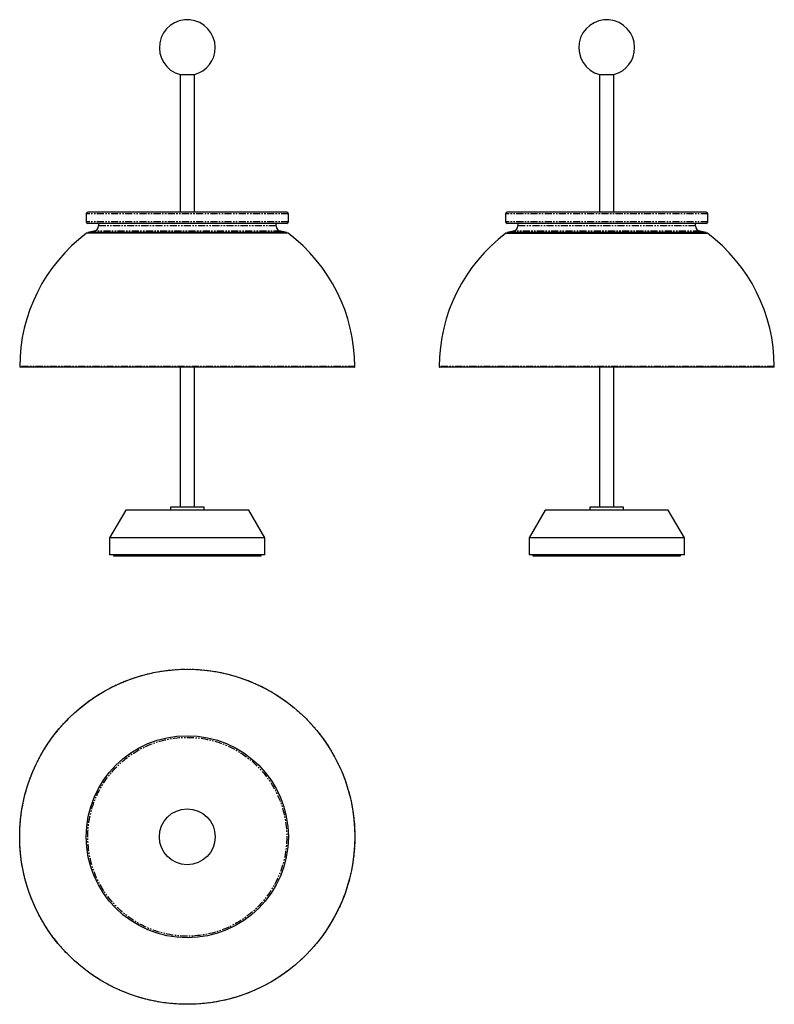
# Model space of a CAD drawing. Extents: x -80 to 595, y -480 to 402.
import ezdxf

# ---------------------------------------------------------------- set-up
doc = ezdxf.new("R2010")
doc.units = 0
doc.header["$MEASUREMENT"] = 0
doc.linetypes.add('PHANTOM', pattern=[12.7, 6.35, -1.27, 1.27, -1.27, 1.27, -1.27])
doc.layers.get('0').update_dxf_attribs({"linetype": 'CONTINUOUS'})

msp = doc.modelspace()

# ---------------------------------------------------------------- linework, layer by layer
at = {"color": 7, "linetype": 'Continuous'}
for p, q in [((63.35, 352.78), (63.35, 229.55)), ((63.35, 352.78), (69.85, 352.78)), ((69.85, 352.78), (76.35, 352.78)), ((76.35, 229.55), (76.35, 352.78)), ((438.8, 352.78), (438.8, 229.55)), ((438.8, 352.78), (451.8, 352.78)), ((451.8, 229.55), (451.8, 352.78)), ((158.85, 229.55), (-19.15, 229.55)), ((534.3, 229.55), (356.3, 229.55)), ((-20.65, 228.05), (-20.65, 221.05)), ((160.35, 221.05), (160.35, 228.05)), ((354.8, 228.05), (354.8, 221.05)), ((535.8, 221.05), (535.8, 228.05)), ((158.85, 219.55), (-19.15, 219.55)), ((-13.78, 212.5), (-19.15, 211.55)), ((-9.65, 219.55), (-9.65, 217.42)), ((149.35, 217.42), (149.35, 219.55)), ((158.85, 211.55), (153.48, 212.5)), ((534.3, 219.55), (356.3, 219.55)), ((361.66, 212.5), (356.3, 211.55)), ((365.8, 219.55), (365.8, 217.42)), ((524.8, 217.42), (524.8, 219.55)), ((534.3, 211.55), (528.93, 212.5)), ((159.52, 210.91), (-19.82, 210.91)), ((-19.15, 211.55), (-19.04, 210.91)), ((158.85, 211.55), (-19.15, 211.55)), ((158.74, 210.91), (158.85, 211.55)), ((355.63, 210.91), (534.96, 210.91)), ((356.3, 211.55), (356.41, 210.91)), ((534.3, 211.55), (356.3, 211.55)), ((534.18, 210.91), (534.3, 211.55)), ((219.35, 90.91), (-79.65, 90.91)), ((63.35, 90.91), (63.35, -34.57)), ((76.35, -34.57), (76.35, 90.91)), ((594.79, 90.91), (295.8, 90.91)), ((438.8, 90.91), (438.8, -34.57)), ((451.8, -34.57), (451.8, 90.91)), ((54.85, -34.57), (54.85, -36.97)), ((84.85, -34.57), (54.85, -34.57)), ((84.85, -36.97), (84.85, -34.57)), ((430.3, -34.57), (430.3, -36.97)), ((460.3, -34.57), (430.3, -34.57)), ((460.3, -36.97), (460.3, -34.57)), ((14.85, -37.07), (0.35, -62.07)), ((124.85, -37.07), (14.85, -37.07)), ((54.85, -36.97), (84.85, -36.97)), ((139.35, -62.07), (124.85, -37.07)), ((390.3, -37.07), (375.8, -62.07)), ((500.3, -37.07), (390.3, -37.07)), ((430.3, -36.97), (445.3, -36.97)), ((445.3, -36.97), (460.3, -36.97)), ((514.8, -62.07), (500.3, -37.07)), ((0.35, -62.07), (0.35, -77.07)), ((139.35, -62.07), (0.35, -62.07)), ((139.35, -77.07), (139.35, -62.07)), ((375.8, -62.07), (375.8, -77.07)), ((514.8, -62.07), (375.8, -62.07)), ((514.8, -77.07), (514.8, -62.07)), ((139.35, -77.07), (0.35, -77.07)), ((3.85, -77.07), (3.85, -78.08)), ((3.85, -78.08), (69.85, -78.08)), ((135.85, -78.08), (3.85, -78.08)), ((69.85, -78.08), (135.85, -78.08)), ((135.85, -78.08), (135.85, -77.07)), ((514.8, -77.07), (375.8, -77.07)), ((379.3, -77.07), (379.3, -78.08)), ((379.3, -78.08), (445.3, -78.08)), ((511.3, -78.08), (379.3, -78.08)), ((445.3, -78.08), (511.3, -78.08)), ((511.3, -78.08), (511.3, -77.07))]:
    msp.add_line(p, q, dxfattribs=at)
at = {"color": 7, "linetype": 'PHANTOM'}
for p, q in [((160.35, 228.05), (-20.65, 228.05)), ((160.35, 221.05), (-20.65, 221.05)), ((535.8, 228.05), (354.8, 228.05)), ((535.8, 221.05), (354.8, 221.05)), ((153.48, 212.5), (-13.78, 212.5)), ((149.35, 217.42), (-9.65, 217.42)), ((528.93, 212.5), (361.66, 212.5)), ((524.8, 217.42), (365.8, 217.42)), ((160.12, 210.71), (-20.42, 210.71)), ((535.56, 210.71), (355.03, 210.71)), ((219.85, 91.41), (-80.15, 91.41)), ((595.29, 91.41), (295.3, 91.41))]:
    msp.add_line(p, q, dxfattribs=at)
at = {"color": 7, "linetype": 'Continuous'}
for radius in [150, 90.5, 25]:
    msp.add_circle((69.85, -329.55), radius, dxfattribs=at)
at = {"color": 7, "linetype": 'PHANTOM'}
for radius in [150, 89]:
    msp.add_circle((69.85, -329.55), radius, dxfattribs=at)
at = {"color": 7, "linetype": 'Continuous'}
for centre, radius, start, end in [((69.85, 376.93), 25, 0, 254.92998), ((445.3, 376.93), 25, 0, 254.92998), ((69.85, 376.93), 25, 285.07002, 0), ((445.3, 376.93), 25, 285.07002, 0), ((-19.15, 228.05), 1.5, 90, 180), ((158.85, 228.05), 1.5, 0, 90), ((356.3, 228.05), 1.5, 90, 180), ((534.3, 228.05), 1.5, 0, 90), ((-19.15, 221.05), 1.5, 180, 270), ((158.85, 221.05), 1.5, 270, 0), ((356.3, 221.05), 1.5, 180, 270), ((534.3, 221.05), 1.5, 270, 0), ((-14.65, 217.42), 5, 279.99897, 0), ((154.35, 217.42), 5, 180, 260.00103), ((360.8, 217.42), 5, 279.99897, 0), ((529.8, 217.42), 5, 180, 260.00103), ((69.85, 90.91), 150, 126.99789, 179.80837), ((-19.82, 209.91), 1, 90, 126.99789), ((159.52, 209.91), 1, 53.00211, 90), ((69.85, 90.91), 150, 0.19163, 53.00211), ((445.3, 90.91), 150, 126.99789, 179.80837), ((355.63, 209.91), 1, 90, 126.99789), ((534.96, 209.91), 1, 53.00211, 90), ((445.3, 90.91), 150, 0.19163, 53.00211), ((-79.65, 91.41), 0.5, 179.80837, 270), ((219.35, 91.41), 0.5, 270, 0.19163), ((295.8, 91.41), 0.5, 179.80837, 270), ((594.79, 91.41), 0.5, 270, 0.19163)]:
    msp.add_arc(centre, radius, start, end, dxfattribs=at)

doc.saveas('drawing.dxf')
